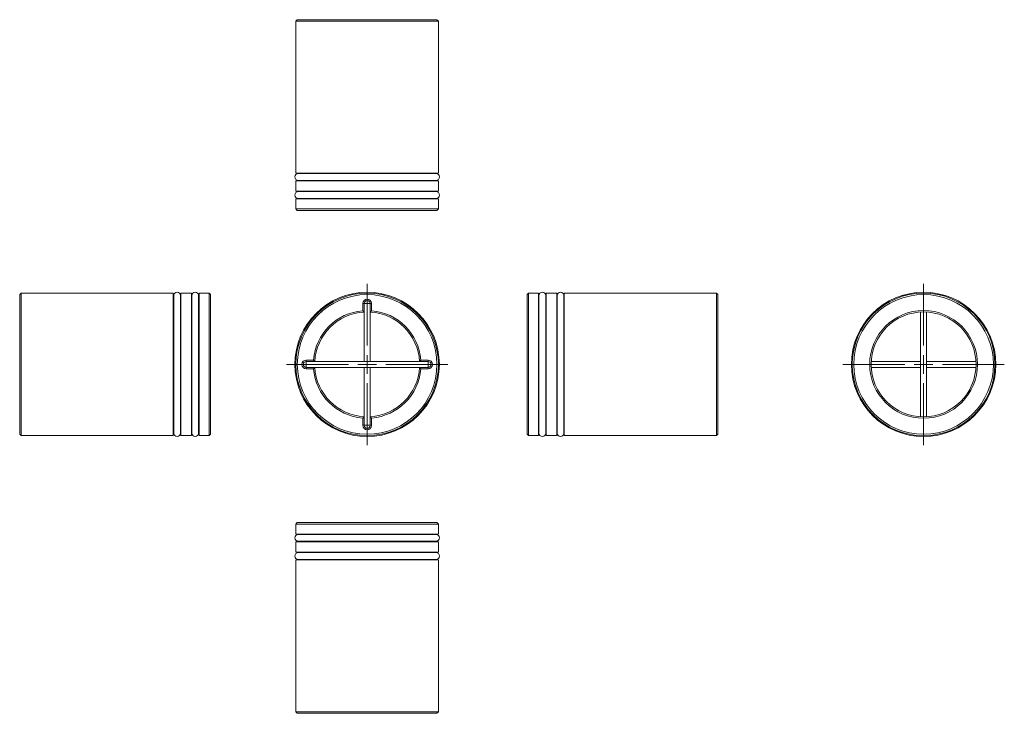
# Model space of a CAD drawing. Header units: inches. Extents: x 2 to 12.3, y 2 to 9.3.
import ezdxf

# ---------------------------------------------------------------- set-up
doc = ezdxf.new("R2010")
doc.units = ezdxf.units.IN
doc.header["$MEASUREMENT"] = 0

# ---------------------------------------------------------------- blocks, each defined once
blk = doc.blocks.new('SW_CENTERMARKSYMBOL_0')
at = {"color": 0, "linetype": 'Continuous', "lineweight": 0}
for p, q in [((0, 0.197), (0, 0.846)), ((-0.197, 0), (-0.846, 0)), ((0, 0), (-0.098, 0)), ((0, 0), (0, 0.098)), ((0, 0), (0, -0.098)), ((0, 0), (0.098, 0)), ((0.197, 0), (0.846, 0)), ((0, -0.197), (0, -0.846))]:
    blk.add_line(p, q, dxfattribs=at)
blk = doc.blocks.new('SW_CENTERMARKSYMBOL_1')
at = {"color": 0, "linetype": 'Continuous', "lineweight": 0}
for p, q in [((0, 0.197), (0, 0.846)), ((-0.197, 0), (-0.846, 0)), ((0, 0), (-0.098, 0)), ((0, 0), (0, 0.098)), ((0, 0), (0, -0.098)), ((0, 0), (0.098, 0)), ((0.197, 0), (0.846, 0)), ((0, -0.197), (0, -0.846))]:
    blk.add_line(p, q, dxfattribs=at)

msp = doc.modelspace()

# ---------------------------------------------------------------- linework, layer by layer
at = {"color": 7, "linetype": 'Continuous', "lineweight": 15}
for p, q in [((4.86, 9.271), (4.845, 9.256)), ((4.845, 9.256), (4.845, 7.661)), ((6.34, 9.256), (4.845, 9.256)), ((4.86, 9.271), (6.325, 9.271)), ((6.34, 9.256), (6.325, 9.271)), ((6.34, 7.661), (6.34, 9.256)), ((6.34, 7.661), (4.845, 7.661)), ((6.314, 7.657), (4.872, 7.657)), ((4.908, 7.661), (4.908, 7.657)), ((6.278, 7.657), (6.278, 7.661)), ((4.845, 7.581), (4.845, 7.471)), ((6.34, 7.581), (4.845, 7.581)), ((4.872, 7.585), (6.314, 7.585)), ((4.908, 7.585), (4.908, 7.581)), ((6.278, 7.581), (6.278, 7.585)), ((6.34, 7.471), (6.34, 7.581)), ((6.34, 7.471), (4.845, 7.471)), ((6.314, 7.467), (4.872, 7.467)), ((4.908, 7.471), (4.908, 7.467)), ((6.278, 7.467), (6.278, 7.471)), ((4.845, 7.391), (4.845, 7.286)), ((6.34, 7.391), (4.845, 7.391)), ((4.872, 7.395), (6.314, 7.395)), ((4.908, 7.395), (4.908, 7.391)), ((6.278, 7.391), (6.278, 7.395)), ((6.34, 7.286), (6.34, 7.391)), ((4.845, 7.286), (4.86, 7.271)), ((4.845, 7.286), (6.34, 7.286)), ((6.325, 7.271), (4.86, 7.271)), ((6.325, 7.271), (6.34, 7.286)), ((1.966, 6.403), (1.951, 6.388)), ((3.561, 6.403), (1.966, 6.403)), ((1.966, 6.403), (1.966, 4.908)), ((3.561, 6.403), (3.561, 4.908)), ((3.751, 6.403), (3.641, 6.403)), ((3.641, 6.403), (3.641, 4.908)), ((3.751, 6.403), (3.751, 4.908)), ((3.936, 6.403), (3.831, 6.403)), ((3.831, 6.403), (3.831, 4.908)), ((3.951, 6.388), (3.936, 6.403)), ((3.936, 4.908), (3.936, 6.403)), ((7.285, 6.403), (7.27, 6.388)), ((7.39, 6.403), (7.285, 6.403)), ((7.285, 6.403), (7.285, 5.655)), ((7.39, 5.655), (7.39, 6.403)), ((7.58, 6.403), (7.47, 6.403)), ((7.47, 5.655), (7.47, 6.403)), ((7.58, 5.655), (7.58, 6.403)), ((9.255, 6.403), (7.66, 6.403)), ((7.66, 5.655), (7.66, 6.403)), ((9.27, 6.388), (9.255, 6.403)), ((9.255, 5.655), (9.255, 6.403)), ((1.951, 4.923), (1.951, 6.388)), ((3.565, 6.34), (3.561, 6.34)), ((3.565, 6.376), (3.565, 4.934)), ((3.637, 4.934), (3.637, 6.376)), ((3.641, 6.34), (3.637, 6.34)), ((3.755, 6.34), (3.751, 6.34)), ((3.755, 6.376), (3.755, 4.934)), ((3.827, 4.934), (3.827, 6.376)), ((3.831, 6.34), (3.827, 6.34)), ((3.951, 6.388), (3.951, 4.923)), ((7.27, 5.655), (7.27, 6.388)), ((7.394, 6.34), (7.39, 6.34)), ((7.394, 6.376), (7.394, 4.934)), ((7.466, 4.934), (7.466, 6.376)), ((7.47, 6.34), (7.466, 6.34)), ((7.584, 6.34), (7.58, 6.34)), ((7.584, 6.376), (7.584, 4.934)), ((7.656, 4.934), (7.656, 6.376)), ((7.66, 6.34), (7.656, 6.34)), ((9.27, 6.388), (9.27, 5.655)), ((5.562, 6.294), (5.547, 6.294)), ((5.547, 6.218), (5.547, 6.294)), ((5.562, 6.294), (5.562, 6.204)), ((5.562, 6.294), (5.593, 6.294)), ((5.562, 6.204), (5.562, 5.686)), ((5.593, 6.294), (5.624, 6.294)), ((5.624, 6.294), (5.639, 6.294)), ((5.624, 6.204), (5.624, 6.294)), ((5.624, 5.686), (5.624, 6.204)), ((5.639, 6.294), (5.639, 6.218)), ((11.395, 6.204), (11.395, 5.106)), ((11.457, 5.106), (11.457, 6.204)), ((4.954, 5.701), (5.03, 5.701)), ((4.954, 5.701), (4.954, 5.686)), ((5.044, 5.686), (4.954, 5.686)), ((4.954, 5.686), (4.954, 5.624)), ((6.142, 5.686), (5.044, 5.686)), ((6.232, 5.686), (6.142, 5.686)), ((6.156, 5.701), (6.232, 5.701)), ((6.231, 5.686), (6.231, 5.624)), ((6.232, 5.686), (6.232, 5.701)), ((11.395, 5.686), (10.877, 5.686)), ((11.975, 5.686), (11.457, 5.686)), ((4.954, 5.609), (4.954, 5.624)), ((4.954, 5.624), (5.044, 5.624)), ((5.03, 5.609), (4.954, 5.609)), ((5.044, 5.624), (6.142, 5.624)), ((5.562, 5.624), (5.562, 5.106)), ((5.624, 5.106), (5.624, 5.624)), ((6.142, 5.624), (6.232, 5.624)), ((6.232, 5.609), (6.156, 5.609)), ((6.232, 5.624), (6.232, 5.609)), ((7.27, 4.923), (7.27, 5.655)), ((7.285, 5.655), (7.285, 4.908)), ((7.39, 4.908), (7.39, 5.655)), ((7.47, 4.908), (7.47, 5.655)), ((7.58, 4.908), (7.58, 5.655)), ((7.66, 4.908), (7.66, 5.655)), ((9.255, 4.908), (9.255, 5.655)), ((9.27, 5.655), (9.27, 4.923)), ((10.877, 5.624), (11.395, 5.624)), ((11.457, 5.624), (11.975, 5.624)), ((5.547, 5.016), (5.547, 5.092)), ((5.562, 5.106), (5.562, 5.016)), ((5.624, 5.016), (5.624, 5.106)), ((5.639, 5.092), (5.639, 5.016)), ((3.561, 4.97), (3.565, 4.97)), ((3.637, 4.97), (3.641, 4.97)), ((3.751, 4.97), (3.755, 4.97)), ((3.827, 4.97), (3.831, 4.97)), ((5.547, 5.016), (5.562, 5.016)), ((5.562, 5.017), (5.593, 5.017)), ((5.593, 5.017), (5.624, 5.017)), ((5.639, 5.016), (5.624, 5.016)), ((7.39, 4.97), (7.394, 4.97)), ((7.466, 4.97), (7.47, 4.97)), ((7.58, 4.97), (7.584, 4.97)), ((7.656, 4.97), (7.66, 4.97)), ((1.951, 4.923), (1.966, 4.908)), ((1.966, 4.908), (3.561, 4.908)), ((3.641, 4.908), (3.751, 4.908)), ((3.831, 4.908), (3.936, 4.908)), ((3.936, 4.908), (3.951, 4.923)), ((7.27, 4.923), (7.285, 4.908)), ((7.285, 4.908), (7.39, 4.908)), ((7.47, 4.908), (7.58, 4.908)), ((7.66, 4.908), (9.255, 4.908)), ((9.255, 4.908), (9.27, 4.923)), ((4.86, 3.995), (4.845, 3.98)), ((4.845, 3.98), (4.845, 3.875)), ((6.34, 3.98), (4.845, 3.98)), ((4.86, 3.995), (6.325, 3.995)), ((6.34, 3.98), (6.325, 3.995)), ((6.34, 3.875), (6.34, 3.98)), ((4.845, 3.875), (6.34, 3.875)), ((6.314, 3.871), (4.872, 3.871)), ((4.908, 3.875), (4.908, 3.871)), ((6.278, 3.871), (6.278, 3.875)), ((4.845, 3.795), (4.845, 3.685)), ((4.845, 3.795), (6.34, 3.795)), ((4.872, 3.799), (6.314, 3.799)), ((4.908, 3.799), (4.908, 3.795)), ((6.278, 3.795), (6.278, 3.799)), ((6.34, 3.685), (6.34, 3.795)), ((4.845, 3.685), (6.34, 3.685)), ((6.314, 3.681), (4.872, 3.681)), ((4.908, 3.685), (4.908, 3.681)), ((6.278, 3.681), (6.278, 3.685)), ((4.845, 3.605), (4.845, 2.01)), ((4.845, 3.605), (6.34, 3.605)), ((4.872, 3.609), (6.314, 3.609)), ((4.908, 3.609), (4.908, 3.605)), ((6.278, 3.605), (6.278, 3.609)), ((6.34, 2.01), (6.34, 3.605)), ((4.845, 2.01), (4.86, 1.995)), ((4.845, 2.01), (6.34, 2.01)), ((6.325, 1.995), (4.86, 1.995)), ((6.325, 1.995), (6.34, 2.01))]:
    msp.add_line(p, q, dxfattribs=at)
for centre, radius in [((5.593, 5.655), 0.757), ((5.593, 5.655), 0.747), ((11.426, 5.655), 0.757), ((11.426, 5.655), 0.748), ((5.593, 5.655), 0.732), ((11.426, 5.655), 0.732), ((11.426, 5.655), 0.565), ((11.426, 5.655), 0.55)]:
    msp.add_circle(centre, radius, dxfattribs=at)
for centre, radius, start, end in [((4.872, 7.621), 0.036, 90, 270), ((6.314, 7.621), 0.036, 270, 90), ((4.872, 7.431), 0.036, 90, 270), ((6.314, 7.431), 0.036, 270, 90), ((3.601, 6.376), 0.036, 0, 180), ((3.791, 6.376), 0.036, 0, 180), ((7.43, 6.376), 0.036, 0, 180), ((7.62, 6.376), 0.036, 0, 180), ((5.593, 6.294), 0.046, 0, 180), ((5.593, 6.294), 0.031, 0, 180), ((5.593, 5.655), 0.565, 94.67, 175.33), ((5.593, 5.655), 0.55, 93.2311, 176.7689), ((5.593, 5.655), 0.55, 3.2311, 86.7689), ((5.593, 5.655), 0.565, 4.67, 85.33), ((4.954, 5.655), 0.046, 90, 270), ((4.954, 5.655), 0.031, 90, 270), ((6.232, 5.655), 0.046, 270, 90), ((6.232, 5.655), 0.031, 270, 90), ((5.593, 5.655), 0.565, 184.67, 265.33), ((5.593, 5.655), 0.55, 183.2311, 266.7689), ((5.593, 5.655), 0.55, 273.2311, 356.7689), ((5.593, 5.655), 0.565, 274.67, 355.33), ((5.593, 5.016), 0.046, 180, 0), ((5.593, 5.016), 0.031, 180, 0), ((3.601, 4.934), 0.036, 180, 0), ((3.791, 4.934), 0.036, 180, 0), ((7.43, 4.934), 0.036, 180, 0), ((7.62, 4.934), 0.036, 180, 0), ((4.872, 3.835), 0.036, 90, 270), ((6.314, 3.835), 0.036, 270, 90), ((4.872, 3.645), 0.036, 90, 270), ((6.314, 3.645), 0.036, 270, 90)]:
    msp.add_arc(centre, radius, start, end, dxfattribs=at)
for points in [[(5.562, 6.204), (5.557, 6.209), (5.552, 6.214), (5.547, 6.218)], [(5.639, 6.218), (5.634, 6.214), (5.629, 6.209), (5.624, 6.204)], [(5.03, 5.701), (5.034, 5.696), (5.039, 5.691), (5.044, 5.686)], [(6.142, 5.686), (6.147, 5.691), (6.151, 5.696), (6.156, 5.701)], [(5.044, 5.624), (5.039, 5.619), (5.034, 5.614), (5.03, 5.609)], [(6.156, 5.609), (6.151, 5.614), (6.147, 5.619), (6.142, 5.624)], [(5.547, 5.092), (5.552, 5.097), (5.557, 5.101), (5.562, 5.106)], [(5.624, 5.106), (5.629, 5.101), (5.634, 5.097), (5.639, 5.092)]]:
    msp.add_open_spline(points, degree=3, dxfattribs=at)

# ---------------------------------------------------------------- block references
at = {"color": 7, "linetype": 'Continuous', "lineweight": 0}
for name, p in [('SW_CENTERMARKSYMBOL_0', (5.593, 5.655)), ('SW_CENTERMARKSYMBOL_1', (11.426, 5.655))]:
    msp.add_blockref(name, p, dxfattribs=at)

doc.saveas('drawing.dxf')
